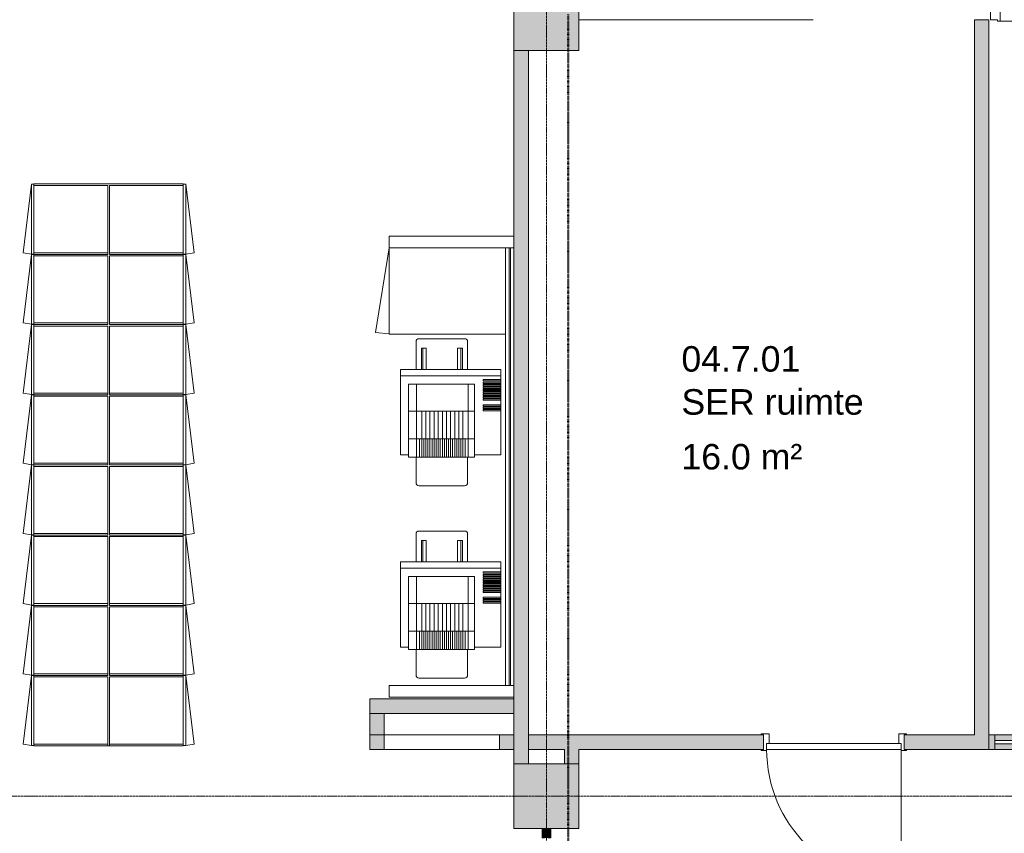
# Model space of a CAD drawing. Header units: millimetres. Extents: x -3388 to 301539, y -5590 to 54660.
# Tile 150 of 216: x 73746 to 80577, y 19542 to 25190. Entities that reach past the tile are written whole.
import ezdxf

# ---------------------------------------------------------------- set-up
doc = ezdxf.new("R2010")
doc.units = ezdxf.units.MM
for name, pattern in [('60_minuten', [7.2, 2.4, -1.6, 0, -1.6, 0, -1.6]), ('Hidden_2_', [7.14375, 4.7625, -2.38125]), ('stramienlijn', [21, 12, -3, 3, -3])]:
    doc.linetypes.add(name, pattern=pattern)
for name, color, linetype, lineweight in [('A-AREA-IDEN', 2, 'Continuous', 18), ('A-DOOR', 31, 'Continuous', 9), ('A-DOOR-FRAM', 31, 'Continuous', 13), ('A-DOOR-HDLN', 31, 'Hidden_2_', 9), ('A-FLOR', 192, 'Continuous', 13), ('A-GENM', 13, 'Continuous', 9), ('A-GLAZ-CURT', 52, 'Continuous', 9), ('A-GLAZ-CWMG', 51, 'Continuous', 9), ('A-WALL', 113, 'Continuous', 9), ('A-WALL-PATT', 111, 'Continuous', 18), ('I-FURN', 30, 'Continuous', 13), ('I-WALL', 2, 'Continuous', 9), ('Q-CASE', 31, 'Continuous', 9), ('S-COLS', 52, 'Continuous', 13), ('S-GRID', 1, 'Continuous', 9)]:
    doc.layers.add(name, color=color, linetype=linetype, lineweight=lineweight)
doc.styles.add('Arial', font='arial.ttf', dxfattribs={"height": 177.035928})

# ---------------------------------------------------------------- blocks, each defined once
blk = doc.blocks.new('Prefab_Betonkolom_Rechthoekig - Prefab kolom rechthoekig 450x450-1702236-4e verdieping - bouwdeel 3_ 4_ 5')
at = {"layer": 'S-COLS', "lineweight": 9}
blk.add_hatch(color=254, dxfattribs=at).paths.add_polyline_path([(225, -225), (225, 225), (-225, 225), (-225, -225)], flags=0)
at = {"layer": 'S-COLS', "color": 8, "lineweight": 9}
for p, q in [((225, 225), (-225, 225)), ((-225, 225), (-225, -225)), ((225, -225), (225, 225)), ((-225, -225), (225, -225))]:
    blk.add_line(p, q, dxfattribs=at)
blk = doc.blocks.new('Prefab_Betonkolom_Rechthoekig - Prefab kolom rechthoekig 450x450-1702238-4e verdieping - bouwdeel 3_ 4_ 5')
at = {"layer": 'S-COLS', "lineweight": 9}
blk.add_hatch(color=254, dxfattribs=at).paths.add_polyline_path([(225, -225), (225, 225), (-225, 225), (-225, -225)], flags=0)
at = {"layer": 'S-COLS', "color": 8, "lineweight": 9}
for p, q in [((225, 225), (-225, 225)), ((-225, 225), (-225, -225)), ((225, -225), (225, 225)), ((-225, -225), (225, -225))]:
    blk.add_line(p, q, dxfattribs=at)
blk = doc.blocks.new('stadhuis Zoetermeer_constructie_4_rvt-1-4e verdieping - bouwdeel 3_ 4_ 5')
at = {"lineweight": 9}
for name, p in [('Prefab_Betonkolom_Rechthoekig - Prefab kolom rechthoekig 450x450-1702238-4e verdieping - bouwdeel 3_ 4_ 5', (77400, 25200)), ('Prefab_Betonkolom_Rechthoekig - Prefab kolom rechthoekig 450x450-1702236-4e verdieping - bouwdeel 3_ 4_ 5', (77400, 19800))]:
    blk.add_blockref(name, p, dxfattribs=at)
blk = doc.blocks.new('72_FU_FLB_AV_oth_lockers dubbele rij_zonder rand - 1060x3900x2041-2421661-4e verdieping - bouwdeel 3_ 4_ 5')
at = {"layer": 'Q-CASE', "color": 8}
for p, q in [((-1905.3, -1030), (-1905.3, 6)), ((-1905.3, 6), (1994.7, 6)), ((1994.7, 6), (1994.7, -1030)), ((1994.7, -1030), (-1905.3, -1030))]:
    blk.add_line(p, q, dxfattribs=at)
blk = doc.blocks.new('72_FU_FLB_AV_oth_repro 3200mm - 800x3200x2041-24195824-4e verdieping - bouwdeel 3_ 4_ 5')
at = {"layer": 'I-FURN', "color": 8, "lineweight": 9}
for p, q in [((-628.7, -75), (-628.7, -770.4)), ((-36.7, -75), (-628.7, -75)), ((-585.7, -75), (-585.7, -770.4)), ((-559.2, -75), (-559.2, -196.4)), ((-550.1, -196.4), (-550.1, -75)), ((-542.6, -75), (-542.6, -196.4)), ((-533.5, -196.4), (-533.5, -75)), ((-526, -75), (-526, -196.4)), ((-516.9, -196.4), (-516.9, -75)), ((-509.5, -75), (-509.5, -196.4)), ((-500.3, -196.4), (-500.3, -75)), ((-492.9, -75), (-492.9, -196.4)), ((-491.3, -75), (-491.3, -196.4)), ((-483.8, -196.4), (-483.8, -75)), ((-482.2, -196.4), (-482.2, -75)), ((-474.7, -75), (-474.7, -196.4)), ((-465.6, -196.4), (-465.6, -75)), ((-458.1, -75), (-458.1, -196.4)), ((-449, -196.4), (-449, -75)), ((-441.6, -75), (-441.6, -196.4)), ((-432.4, -196.4), (-432.4, -75)), ((-425, -75), (-425, -196.4)), ((-415.9, -196.4), (-415.9, -75)), ((-384.1, -75), (-384.1, -196.4)), ((-375, -196.4), (-375, -75)), ((-367.5, -75), (-367.5, -196.4)), ((-358.4, -196.4), (-358.4, -75)), ((-351, -75), (-351, -196.4)), ((-341.9, -196.4), (-341.9, -75)), ((-36.7, -256.4), (-36.7, -75)), ((706.3, -75), (706.3, -770.4)), ((1298.3, -75), (706.3, -75)), ((749.3, -75), (749.3, -770.4)), ((775.8, -75), (775.8, -196.4)), ((784.9, -196.4), (784.9, -75)), ((792.4, -75), (792.4, -196.4)), ((801.5, -196.4), (801.5, -75)), ((809, -75), (809, -196.4)), ((818.1, -196.4), (818.1, -75)), ((825.5, -75), (825.5, -196.4)), ((834.7, -196.4), (834.7, -75)), ((842.1, -75), (842.1, -196.4)), ((843.7, -75), (843.7, -196.4)), ((851.2, -196.4), (851.2, -75)), ((852.8, -196.4), (852.8, -75)), ((860.3, -75), (860.3, -196.4)), ((869.4, -196.4), (869.4, -75)), ((876.9, -75), (876.9, -196.4)), ((886, -196.4), (886, -75)), ((893.4, -75), (893.4, -196.4)), ((902.6, -196.4), (902.6, -75)), ((910, -75), (910, -196.4)), ((919.1, -196.4), (919.1, -75)), ((950.9, -75), (950.9, -196.4)), ((960, -196.4), (960, -75)), ((967.5, -75), (967.5, -196.4)), ((976.6, -196.4), (976.6, -75)), ((984, -75), (984, -196.4)), ((993.1, -196.4), (993.1, -75)), ((1298.3, -256.4), (1298.3, -75)), ((-559.2, -196.4), (-550.1, -196.4)), ((-542.6, -196.4), (-533.5, -196.4)), ((-526, -196.4), (-516.9, -196.4)), ((-509.5, -196.4), (-500.3, -196.4)), ((-492.9, -196.4), (-483.8, -196.4)), ((-491.3, -196.4), (-482.2, -196.4)), ((-474.7, -196.4), (-465.6, -196.4)), ((-458.1, -196.4), (-449, -196.4)), ((-441.6, -196.4), (-432.4, -196.4)), ((-425, -196.4), (-415.9, -196.4)), ((-384.1, -196.4), (-375, -196.4)), ((-367.5, -196.4), (-358.4, -196.4)), ((-351, -196.4), (-341.9, -196.4)), ((775.8, -196.4), (784.9, -196.4)), ((792.4, -196.4), (801.5, -196.4)), ((809, -196.4), (818.1, -196.4)), ((825.5, -196.4), (834.7, -196.4)), ((842.1, -196.4), (851.2, -196.4)), ((843.7, -196.4), (852.8, -196.4)), ((860.3, -196.4), (869.4, -196.4)), ((876.9, -196.4), (886, -196.4)), ((893.4, -196.4), (902.6, -196.4)), ((910, -196.4), (919.1, -196.4)), ((950.9, -196.4), (960, -196.4)), ((967.5, -196.4), (976.6, -196.4)), ((984, -196.4), (993.1, -196.4)), ((-526.9, -256.4), (-20.7, -256.4)), ((-526.9, -715.9), (-526.9, -256.4)), ((-341.5, -256.4), (-341.5, -715.9)), ((-149.5, -715.9), (-149.5, -256.4)), ((-20.7, -256.4), (-20.7, -715.9)), ((808.1, -256.4), (1314.3, -256.4)), ((808.1, -715.9), (808.1, -256.4)), ((993.5, -256.4), (993.5, -715.9)), ((1185.5, -715.9), (1185.5, -256.4)), ((1314.3, -256.4), (1314.3, -715.9)), ((-843.4, -326.5), (-843.4, -641.4)), ((-628.7, -305.1), (-821.9, -305.1)), ((-628.7, -662.9), (-628.7, -305.1)), ((-526.9, -301.7), (-20.7, -301.7)), ((-149.5, -337.5), (-341.5, -337.5)), ((-20.7, -323.2), (-149.5, -323.2)), ((-20.7, -337.5), (-149.5, -337.5)), ((-20.7, -305.1), (156.6, -305.1)), ((178, -326.5), (178, -641.4)), ((491.6, -326.5), (491.6, -641.4)), ((706.3, -305.1), (513.1, -305.1)), ((706.3, -662.9), (706.3, -305.1)), ((808.1, -301.7), (1314.3, -301.7)), ((1185.5, -337.5), (993.5, -337.5)), ((1314.3, -323.2), (1185.5, -323.2)), ((1314.3, -337.5), (1185.5, -337.5)), ((1314.3, -305.1), (1491.6, -305.1)), ((1513, -326.5), (1513, -641.4)), ((-778.8, -341.7), (-778.8, -375.9)), ((-628.7, -341.7), (-778.8, -341.7)), ((-628.7, -351.8), (-778.8, -351.8)), ((-778.8, -375.9), (-628.7, -375.9)), ((-149.5, -366.1), (-341.5, -366.1)), ((-149.5, -394.7), (-341.5, -394.7)), ((-20.7, -351.8), (-149.5, -351.8)), ((-20.7, -366.1), (-149.5, -366.1)), ((-20.7, -380.4), (-149.5, -380.4)), ((-20.7, -394.7), (-149.5, -394.7)), ((-20.7, -409), (-149.5, -409)), ((556.2, -341.7), (556.2, -375.9)), ((706.3, -341.7), (556.2, -341.7)), ((706.3, -351.8), (556.2, -351.8)), ((556.2, -375.9), (706.3, -375.9)), ((1185.5, -366.1), (993.5, -366.1)), ((1185.5, -394.7), (993.5, -394.7)), ((1314.3, -351.8), (1185.5, -351.8)), ((1314.3, -366.1), (1185.5, -366.1)), ((1314.3, -380.4), (1185.5, -380.4)), ((1314.3, -394.7), (1185.5, -394.7)), ((1314.3, -409), (1185.5, -409)), ((-149.5, -423.3), (-341.5, -423.3)), ((-149.5, -452), (-341.5, -452)), ((-20.7, -423.3), (-149.5, -423.3)), ((-20.7, -437.7), (-149.5, -437.7)), ((-20.7, -452), (-149.5, -452)), ((-20.7, -466.3), (-149.5, -466.3)), ((1185.5, -423.3), (993.5, -423.3)), ((1185.5, -452), (993.5, -452)), ((1314.3, -423.3), (1185.5, -423.3)), ((1314.3, -437.7), (1185.5, -437.7)), ((1314.3, -452), (1185.5, -452)), ((1314.3, -466.3), (1185.5, -466.3)), ((-149.5, -480.6), (-341.5, -480.6)), ((-149.5, -509.2), (-341.5, -509.2)), ((-149.5, -537.8), (-341.5, -537.8)), ((-20.7, -480.6), (-149.5, -480.6)), ((-20.7, -494.9), (-149.5, -494.9)), ((-20.7, -509.2), (-149.5, -509.2)), ((-20.7, -523.5), (-149.5, -523.5)), ((-20.7, -537.8), (-149.5, -537.8)), ((1185.5, -480.6), (993.5, -480.6)), ((1185.5, -509.2), (993.5, -509.2)), ((1185.5, -537.8), (993.5, -537.8)), ((1314.3, -480.6), (1185.5, -480.6)), ((1314.3, -494.9), (1185.5, -494.9)), ((1314.3, -509.2), (1185.5, -509.2)), ((1314.3, -523.5), (1185.5, -523.5)), ((1314.3, -537.8), (1185.5, -537.8)), ((-778.8, -592.1), (-628.7, -592.1)), ((-778.8, -626.3), (-778.8, -592.1)), ((-149.5, -566.5), (-341.5, -566.5)), ((-149.5, -595.1), (-341.5, -595.1)), ((-20.7, -552.2), (-149.5, -552.2)), ((-20.7, -566.5), (-149.5, -566.5)), ((-20.7, -580.8), (-149.5, -580.8)), ((-20.7, -595.1), (-149.5, -595.1)), ((-20.7, -609.4), (-149.5, -609.4)), ((556.2, -592.1), (706.3, -592.1)), ((556.2, -626.3), (556.2, -592.1)), ((1185.5, -566.5), (993.5, -566.5)), ((1185.5, -595.1), (993.5, -595.1)), ((1314.3, -552.2), (1185.5, -552.2)), ((1314.3, -566.5), (1185.5, -566.5)), ((1314.3, -580.8), (1185.5, -580.8)), ((1314.3, -595.1), (1185.5, -595.1)), ((1314.3, -609.4), (1185.5, -609.4)), ((-821.9, -662.9), (-628.7, -662.9)), ((-628.7, -616.2), (-778.8, -616.2)), ((-628.7, -626.3), (-778.8, -626.3)), ((-20.7, -659.5), (-526.9, -659.5)), ((-149.5, -623.7), (-341.5, -623.7)), ((-20.7, -623.7), (-149.5, -623.7)), ((-20.7, -638), (-149.5, -638)), ((156.6, -662.9), (-20.7, -662.9)), ((513.1, -662.9), (706.3, -662.9)), ((706.3, -616.2), (556.2, -616.2)), ((706.3, -626.3), (556.2, -626.3)), ((1314.3, -659.5), (808.1, -659.5)), ((1185.5, -623.7), (993.5, -623.7)), ((1314.3, -623.7), (1185.5, -623.7)), ((1314.3, -638), (1185.5, -638)), ((1491.6, -662.9), (1314.3, -662.9)), ((-20.7, -715.9), (-526.9, -715.9)), ((-36.7, -770.4), (-36.7, -715.9)), ((1314.3, -715.9), (808.1, -715.9)), ((1298.3, -770.4), (1298.3, -715.9)), ((-628.7, -770.4), (-36.7, -770.4)), ((706.3, -770.4), (1298.3, -770.4))]:
    blk.add_line(p, q, dxfattribs=at)
for centre, start, end in [((-821.9, -326.5), 90, 180), ((156.6, -326.5), 360, 90), ((513.1, -326.5), 90, 180), ((1491.6, -326.5), 360, 90), ((-821.9, -641.4), 180, 270), ((156.6, -641.4), 270, 0), ((513.1, -641.4), 180, 270), ((1491.6, -641.4), 270, 0)]:
    blk.add_arc(centre, 21.5, start, end, dxfattribs=at)
at = {"layer": 'Q-CASE', "color": 8}
for p, q in [((-1475.3, 15), (-1555.3, 15)), ((-1555.3, 15), (-1555.3, -850)), ((1564.7, 15), (-1475.3, 15)), ((-1475.3, 15), (-1475.3, -7)), ((-1475.3, -17), (-1475.3, 15)), ((1564.7, -7), (1564.7, 15)), ((1644.7, 15), (1564.7, 15)), ((1564.7, 15), (1564.7, -17)), ((1644.7, -850), (1644.7, 15)), ((-1475.3, -7), (1564.7, -7)), ((-1475.3, -850), (-1475.3, -42)), ((-875.3, -850), (-875.3, -42)), ((1564.7, -42), (1564.7, -850)), ((-1555.3, -850), (-1475.3, -850)), ((-1475.3, -850), (-875.3, -850)), ((1564.7, -850), (1644.7, -850))]:
    blk.add_line(p, q, dxfattribs=at)
blk = doc.blocks.new('79_CASE_oth_kast_front1 - draaideur 1-21811017-4e verdieping - bouwdeel 3_ 4_ 5')
at = {"layer": 'Q-CASE', "color": 8}
for p, q in [((-298, -9), (288.2, -102.5)), ((288.2, -102.5), (298, -9))]:
    blk.add_line(p, q, dxfattribs=at)
blk = doc.blocks.new('76_oth_locker met postvak - 474x487_5x500-21568511-4e verdieping - bouwdeel 3_ 4_ 5')
at = {"layer": 'Q-CASE', "color": 8}
for p, q in [((-242.6, 265), (232.6, 322.1)), ((232.6, 322.1), (242.6, 265)), ((-242.6, 265), (242.6, 265)), ((-242.6, 265), (-242.6, 247)), ((-232.6, -265), (-232.6, 247)), ((232.6, 247), (-232.6, 247)), ((232.6, 247), (232.6, -265)), ((244.6, 247), (232.6, 247)), ((232.6, 247), (232.6, -265)), ((242.6, 247), (242.6, 265)), ((244.6, -265), (244.6, 247)), ((-232.6, -265), (232.6, -265)), ((232.6, -265), (244.6, -265))]:
    blk.add_line(p, q, dxfattribs=at)
blk = doc.blocks.new('76_oth_locker met postvak - 474x487_5x500-V298-4e verdieping - bouwdeel 3_ 4_ 5')
at = {"layer": 'Q-CASE', "color": 8}
for p, q in [((-232.6, -247), (-232.6, 265)), ((232.6, 265), (-232.6, 265)), ((232.6, 265), (232.6, -247)), ((244.6, 265), (232.6, 265)), ((232.6, 265), (232.6, -247)), ((244.6, -247), (244.6, 265)), ((-242.6, -247), (-242.6, -265)), ((-242.6, -265), (232.6, -322.1)), ((242.6, -265), (-242.6, -265)), ((-232.6, -247), (232.6, -247)), ((232.6, -247), (244.6, -247)), ((232.6, -322.1), (242.6, -265)), ((242.6, -265), (242.6, -247))]:
    blk.add_line(p, q, dxfattribs=at)
blk = doc.blocks.new('72_CASE_UN_SH_oth_viltpanelen - 25 mm dik-24851718-4e verdieping - bouwdeel 3_ 4_ 5')
at = {"layer": 'Q-CASE', "color": 8}
for p, q in [((-1475.3, 0), (-1475.3, 25)), ((1564.7, 25), (-1475.3, 25)), ((-1475.3, 0), (1564.7, 0)), ((1564.7, 25), (1564.7, 0))]:
    blk.add_line(p, q, dxfattribs=at)
blk = doc.blocks.new('Stadhuis Zoetermeer_OTH_interieur_rvt-1-4e verdieping - bouwdeel 3_ 4_ 5')
at = {"color": 8, "lineweight": 9}
for name, p, rotation in [('76_oth_locker met postvak - 474x487_5x500-V298-4e verdieping - bouwdeel 3_ 4_ 5', (74091.5, 23805.4), 270.0000000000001), ('72_FU_FLB_AV_oth_lockers dubbele rij_zonder rand - 1060x3900x2041-2421661-4e verdieping - bouwdeel 3_ 4_ 5', (74874.5, 22144.7), 270.0000000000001), ('76_oth_locker met postvak - 474x487_5x500-21568511-4e verdieping - bouwdeel 3_ 4_ 5', (74633.5, 23805.4), 270.0000000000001), ('72_FU_FLB_AV_oth_repro 3200mm - 800x3200x2041-24195824-4e verdieping - bouwdeel 3_ 4_ 5', (77158.5, 22132.2), 269.9999999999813), ('79_CASE_oth_kast_front1 - draaideur 1-21811017-4e verdieping - bouwdeel 3_ 4_ 5', (76317.5, 23307.5), 269.9999999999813), ('72_CASE_UN_SH_oth_viltpanelen - 25 mm dik-24851718-4e verdieping - bouwdeel 3_ 4_ 5', (77141.5, 22042.8), 89.99999999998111), ('76_oth_locker met postvak - 474x487_5x500-V298-4e verdieping - bouwdeel 3_ 4_ 5', (74091.5, 23318.2), 270.0000000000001), ('76_oth_locker met postvak - 474x487_5x500-21568511-4e verdieping - bouwdeel 3_ 4_ 5', (74633.5, 23318.2), 270.0000000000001), ('76_oth_locker met postvak - 474x487_5x500-V298-4e verdieping - bouwdeel 3_ 4_ 5', (74091.5, 22831), 270.0000000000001), ('76_oth_locker met postvak - 474x487_5x500-21568511-4e verdieping - bouwdeel 3_ 4_ 5', (74633.5, 22831), 270.0000000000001), ('76_oth_locker met postvak - 474x487_5x500-V298-4e verdieping - bouwdeel 3_ 4_ 5', (74091.5, 22343.8), 270.0000000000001), ('76_oth_locker met postvak - 474x487_5x500-21568511-4e verdieping - bouwdeel 3_ 4_ 5', (74633.5, 22343.8), 270.0000000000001), ('76_oth_locker met postvak - 474x487_5x500-V298-4e verdieping - bouwdeel 3_ 4_ 5', (74091.5, 21856.6), 270.0000000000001), ('76_oth_locker met postvak - 474x487_5x500-21568511-4e verdieping - bouwdeel 3_ 4_ 5', (74633.5, 21856.6), 270.0000000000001), ('76_oth_locker met postvak - 474x487_5x500-V298-4e verdieping - bouwdeel 3_ 4_ 5', (74091.5, 21369.4), 270.0000000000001), ('76_oth_locker met postvak - 474x487_5x500-21568511-4e verdieping - bouwdeel 3_ 4_ 5', (74633.5, 21369.4), 270.0000000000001), ('76_oth_locker met postvak - 474x487_5x500-V298-4e verdieping - bouwdeel 3_ 4_ 5', (74091.5, 20882.2), 270.0000000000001), ('76_oth_locker met postvak - 474x487_5x500-21568511-4e verdieping - bouwdeel 3_ 4_ 5', (74633.5, 20882.2), 270.0000000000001), ('76_oth_locker met postvak - 474x487_5x500-V298-4e verdieping - bouwdeel 3_ 4_ 5', (74091.5, 20395), 270.0000000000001), ('76_oth_locker met postvak - 474x487_5x500-21568511-4e verdieping - bouwdeel 3_ 4_ 5', (74633.5, 20395), 270.0000000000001)]:
    blk.add_blockref(name, p, dxfattribs=dict(at, rotation=rotation))
blk = doc.blocks.new('Rectangular Mullion - Jansen 60diepx65_60min-2099538-4e verdieping - bouwdeel 3_ 4_ 5')
at = {"layer": 'A-GLAZ-CWMG'}
blk.add_hatch(color=256, dxfattribs=at).paths.add_polyline_path([(-65, 12.5), (-65, -30), (0, -30), (0, 30), (-65, 30)], flags=0)
at = {"layer": 'A-GLAZ-CWMG', "lineweight": 18}
for p, q in [((0, 30), (-65, 30)), ((-65, 30), (-65, 12.5)), ((-65, -12.5), (-65, -30)), ((-65, -30), (0, -30))]:
    blk.add_line(p, q, dxfattribs=at)
blk = doc.blocks.new('System Panel - Glazed-2318506-4e verdieping - bouwdeel 3_ 4_ 5')
at = {"layer": 'A-GLAZ-CURT', "lineweight": 13}
for p, q in [((370, 12.5), (-370, 12.5)), ((-370, 12.5), (-370, -12.5)), ((-370, -12.5), (370, -12.5))]:
    blk.add_line(p, q, dxfattribs=at)
blk = doc.blocks.new('Rectangular Mullion - 100x40 alu-2247006-4e verdieping - bouwdeel 3_ 4_ 5')
at = {"layer": 'A-GLAZ-CWMG'}
h = blk.add_hatch(color=256, dxfattribs=at)
h.paths.add_polyline_path([(80510, 20125), (81250, 20125), (81250, 20162.5), (80510, 20162.5)], flags=0)
h.paths.add_polyline_path([(80781.3, 20187.5), (81250, 20187.5), (81250, 20225), (80510, 20225), (80510, 20187.5)], flags=0)
for p, q in [((81250, 20225), (80510, 20225)), ((81250, 20125), (80510, 20125))]:
    blk.add_line(p, q, dxfattribs=at)
blk = doc.blocks.new('Rectangular Mullion - 100x40 alu-2126718-4e verdieping - bouwdeel 3_ 4_ 5')
at = {"layer": 'A-GLAZ-CWMG'}
blk.add_hatch(color=256, dxfattribs=at).paths.add_polyline_path([(0, 50), (-40, 50), (-40, -50), (0, -50)], flags=0)
at = {"layer": 'A-GLAZ-CWMG', "lineweight": 18}
for p, q in [((0, 50), (-40, 50)), ((-40, 50), (-40, -50)), ((0, -50), (0, 50)), ((-40, -50), (0, -50))]:
    blk.add_line(p, q, dxfattribs=at)
blk = doc.blocks.new('NLRS_65_GM_WPB_brandscheiding_gen_ISR - 60 minuten-1267206-4e verdieping - bouwdeel 3_ 4_ 5')
at = {"layer": 'A-GENM', "linetype": '60_minuten', "lineweight": 50}
blk.add_line((0, 0), (13620, 0), dxfattribs=at)
blk = doc.blocks.new('32_binnendeur_sp - 32_01sp_dm900_B00_nzs_dB00_WK3_dicht-4769959-4e verdieping - bouwdeel 3_ 4_ 5')
at = {"layer": 'A-DOOR-FRAM'}
for p, q in [((-669, 58), (-706, 58)), ((-706, 58), (-706, 50)), ((-669, 50), (-669, 58)), ((-652, -58), (-652, 10)), ((248, 10), (248, -58)), ((265, 58), (265, 50)), ((302, 58), (265, 58)), ((302, 50), (302, 58)), ((-706, -50), (-706, -58)), ((-706, -58), (-652, -58)), ((248, -58), (302, -58)), ((302, -58), (302, -50))]:
    blk.add_line(p, q, dxfattribs=at)
blk = doc.blocks.new('31_binnenspouwblad_afwerking - Merk_B-29-3354007-4e verdieping - bouwdeel 3_ 4_ 5')
at = {"layer": 'A-GENM', "lineweight": 13}
for p, q in [((68, 0), (0, 0)), ((0, 0), (0, -115)), ((68, -125), (68, 0)), ((3894.5, 0), (3671.5, 0)), ((3671.5, 0), (3671.5, -125)), ((0, -115), (50, -115)), ((50, -115), (50, -125)), ((50, -125), (68, -125)), ((3671.5, -125), (3689.5, -125)), ((3689.5, -115), (3894.5, -115)), ((3689.5, -125), (3689.5, -115))]:
    blk.add_line(p, q, dxfattribs=at)
at = {"layer": 'A-GENM'}
blk.add_line((68, -125), (3671.5, -125), dxfattribs=at)
blk = doc.blocks.new('NL_32_paneel_binnendeur - standaard-4546914-4e verdieping - bouwdeel 3_ 4_ 5')
at = {"layer": 'A-DOOR', "lineweight": 13}
for p, q in [((-435.1, 20), (498.9, 20)), ((-435.1, -20), (-435.1, 20)), ((498.9, 20), (498.9, -20)), ((498.9, -20), (-435.1, -20))]:
    blk.add_line(p, q, dxfattribs=at)
at = {"layer": 'A-DOOR'}
blk.add_line((498.9, -954), (498.9, -20), dxfattribs=at)
blk.add_arc((498.9, -20), 934, 180, 270, dxfattribs=at)
at = {"layer": 'A-DOOR-HDLN'}
blk.add_line((498.9, 20), (-435.1, 20), dxfattribs=at)

msp = doc.modelspace()

# ---------------------------------------------------------------- hatches: boundary and pattern name
at = {"layer": 'A-WALL-PATT', "lineweight": 9}
for points in [[(80370, 20225), (80470, 20225), (80470, 25190), (80370, 25190), (80370, 20824.8024)], [(77525, 20025), (77625, 20025), (77625, 20125), (77525, 20125)]]:
    msp.add_hatch(color=256, dxfattribs=at).paths.add_polyline_path(points, flags=0)
at = {"layer": 'A-WALL-PATT', "lineweight": 5}
h = msp.add_hatch(color=256, dxfattribs=at)
h.paths.add_polyline_path([(77275, 20025), (77275, 20125), (77175, 20125), (77175, 20025)], flags=0)
h.paths.add_polyline_path([(77275, 20474.9999), (77275, 24975), (77175, 24975), (77175, 20474.9999)], flags=0)
for points in [[(77175, 20374.9999), (77175, 20474.9999), (76175, 20474.9999), (76175, 20374.9999), (76567.1202, 20374.9999)], [(77275, 20125), (77275, 20474.9999), (77175, 20474.9999), (77175, 20125)], [(76175, 20224.9999), (76275, 20224.9999), (76275, 20374.9999), (76175, 20374.9999)]]:
    msp.add_hatch(color=256, dxfattribs=at).paths.add_polyline_path(points, flags=0)
h = msp.add_hatch(color=256, dxfattribs=at)
h.paths.add_polyline_path([(77075, 20124.9999), (77175, 20125), (77175, 20224.9999), (77075, 20224.9999), (77075, 20174.9999)], flags=0)
h.paths.add_polyline_path([(76275, 20124.9999), (76275, 20224.9999), (76175, 20224.9999), (76175, 20124.9999)], flags=0)
h = msp.add_hatch(color=256, dxfattribs=at)
h.paths.add_polyline_path([(77625, 20125), (78907, 20125), (78907, 20225), (77275, 20225), (77275, 20125), (77525, 20125)], flags=0)
h.paths.add_polyline_path([(80470, 20125), (80470, 20225), (79883, 20225), (79883, 20125)], flags=0)

# ---------------------------------------------------------------- linework, layer by layer
at = {"layer": 'A-FLOR', "color": 55, "lineweight": 9}
msp.add_line((79250, 25190), (77625, 25190), dxfattribs=at)
at = {"layer": 'A-WALL', "lineweight": 18}
for p, q in [((80470, 25190), (80370, 25190)), ((80370, 25190), (80370, 20225)), ((80470, 20125), (80470, 25190)), ((77175, 24975), (77175, 20025)), ((77275, 24975), (77275, 20025)), ((78907, 20225), (77275, 20225)), ((78907, 20125), (78907, 20225)), ((80370, 20225), (79883, 20225)), ((79883, 20125), (79883, 20225)), ((77275, 20125), (77525, 20125)), ((77625, 20125), (78907, 20125)), ((79883, 20125), (80470, 20125))]:
    msp.add_line(p, q, dxfattribs=at)
at = {"layer": 'I-WALL', "lineweight": 18}
for p, q in [((76175, 20124.9999), (76175, 20474.9999)), ((76175, 20474.9999), (77175, 20474.9999)), ((77175, 20374.9999), (76175, 20374.9999)), ((76275, 20374.9999), (76275, 20124.9999)), ((76175, 20224.9999), (76275, 20224.9999)), ((77175, 20224.9999), (77075, 20224.9999)), ((77075, 20224.9999), (77075, 20124.9999)), ((76175, 20124.9999), (76275, 20124.9999)), ((77175, 20124.9999), (77075, 20124.9999)), ((77525, 20125), (77525, 20025)), ((77625, 20025), (77625, 20125))]:
    msp.add_line(p, q, dxfattribs=at)
at = {"layer": 'I-WALL'}
for p, q in [((76275, 20224.9999), (77075, 20224.9999)), ((77075, 20124.9999), (76275, 20124.9999))]:
    msp.add_line(p, q, dxfattribs=at)
at = {"layer": 'S-GRID', "linetype": 'stramienlijn'}
for p, q in [((77400, 54659.8316), (77400, -4400)), ((130950, 19800), (-2788.087, 19800))]:
    msp.add_line(p, q, dxfattribs=at)

# ---------------------------------------------------------------- block references
at = {"lineweight": 5}
for name in ['stadhuis Zoetermeer_constructie_4_rvt-1-4e verdieping - bouwdeel 3_ 4_ 5', 'Stadhuis Zoetermeer_OTH_interieur_rvt-1-4e verdieping - bouwdeel 3_ 4_ 5']:
    msp.add_blockref(name, (0, 0), dxfattribs=at)
at = {"layer": 'A-DOOR', "rotation": 180}
msp.add_blockref('32_binnendeur_sp - 32_01sp_dm900_B00_nzs_dB00_WK3_dicht-4769959-4e verdieping - bouwdeel 3_ 4_ 5', (79193, 20175), dxfattribs=at)
at = {"layer": 'A-DOOR'}
msp.add_blockref('NL_32_paneel_binnendeur - standaard-4546914-4e verdieping - bouwdeel 3_ 4_ 5', (79363.1438, 20145), dxfattribs=at)
at = {"layer": 'A-GENM'}
msp.add_blockref('31_binnenspouwblad_afwerking - Merk_B-29-3354007-4e verdieping - bouwdeel 3_ 4_ 5', (80480.5, 25305), dxfattribs=at)
at = {"layer": 'A-GENM', "linetype": '60_minuten', "lineweight": 50, "rotation": 270}
msp.add_blockref('NLRS_65_GM_WPB_brandscheiding_gen_ISR - 60 minuten-1267206-4e verdieping - bouwdeel 3_ 4_ 5', (77550, 25224.9274), dxfattribs=at)
at = {"layer": 'A-GLAZ-CURT'}
msp.add_blockref('System Panel - Glazed-2318506-4e verdieping - bouwdeel 3_ 4_ 5', (80880, 20175), dxfattribs=at)
at = {"layer": 'A-GLAZ-CWMG'}
for name, p, rotation in [('Rectangular Mullion - 100x40 alu-2126718-4e verdieping - bouwdeel 3_ 4_ 5', (80470, 20175), 180), ('Rectangular Mullion - Jansen 60diepx65_60min-2099538-4e verdieping - bouwdeel 3_ 4_ 5', (77400, 19575), 90.00000000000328)]:
    msp.add_blockref(name, p, dxfattribs=dict(at, rotation=rotation))
msp.add_blockref('Rectangular Mullion - 100x40 alu-2247006-4e verdieping - bouwdeel 3_ 4_ 5', (0, 0), dxfattribs=at)

# ---------------------------------------------------------------- next in the draw order: texts
at = {"layer": 'A-AREA-IDEN', "lineweight": 9, "char_height": 177.03593, "attachment_point": 1, "line_spacing_factor": 0.938532, "style": 'Arial', "bg_fill": 3, "box_fill_scale": 1.25, "bg_fill_color": 0, "bg_fill_transparency": 0}
for s, insert, width in [('04.7.01', (78336.6996, 22924.0545), 984.921224), ('SER ruimte', (78336.6996, 22625.3891), 1503.300815), ('16.0 m²', (78336.6996, 22245.0743), 997.880713)]:
    msp.add_mtext(s, dxfattribs=dict(at, insert=insert, width=width))

doc.saveas('drawing.dxf')
